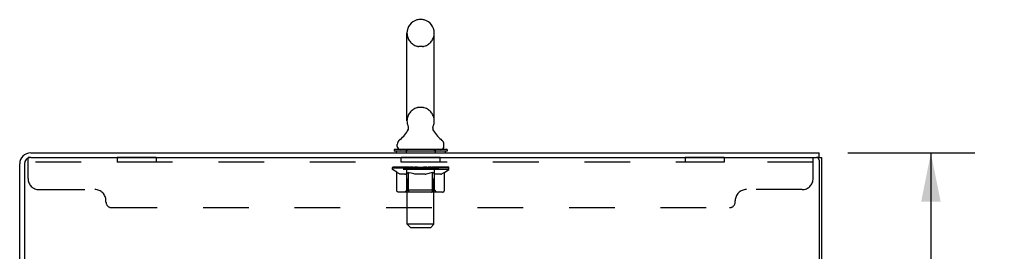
# Model space of a CAD drawing. Header units: inches. Extents: x 0 to 187, y 0 to 121.
# Tile 43 of 44: x 108.5 to 130.6, y 79.44 to 84.65. Entities that reach past the tile are written whole.
import ezdxf

# ---------------------------------------------------------------- set-up
doc = ezdxf.new("R2010")
doc.units = ezdxf.units.IN
doc.header["$LTSCALE"] = 10.270299
doc.header["$MEASUREMENT"] = 0
doc.linetypes.add('HIDDEN', pattern=[0.2, 0.1, -0.1])
doc.layers.get('0').update_dxf_attribs({"linetype": 'CONTINUOUS'})
for name, color, linetype in [('02___PRT_ALL_AXES', 7, 'CONTINUOUS'), ('DEFAULT_2', 8, 'HIDDEN'), ('DIMENSIONS', 7, 'CONTINUOUS')]:
    doc.layers.add(name, color=color, linetype=linetype)
doc.styles.get("Standard").update_dxf_attribs({"font": 'txt', "width": 0.8})
doc.dimstyles.new('DIMSTYLE_1', dxfattribs={"dimtxt": 0.823821, "dimasz": 1.098428, "dimexe": 0.09, "dimexo": 0.07, "dimgap": 0.0375, "dimtad": 0, "dimtih": 1, "dimtoh": 1, "dimzin": 4, "dimdsep": 46, "dimtxsty": 'Standard', "dimblk": '_FILLED', "dimblk1": '_FILLED', "dimblk2": '_FILLED', "dimcen": 0.09, "dimadec": 0, "dimazin": 0, "dimtfac": 1, "dimtofl": 0, "dimtmove": 0, "dimatfit": 3, "dimldrblk": '_FILLED', "dimfxl": 0, "dimtolj": 1, "dimtzin": 4, "dimarcsym": 0})

# ---------------------------------------------------------------- blocks, each defined once
blk = doc.blocks.new('_FILLED')
at = {"color": 0, "linetype": 'ByBlock'}
blk.add_solid([(0, 0), (-1, 0.2), (-1, -0.2)], dxfattribs=at)
blk = doc.blocks.new('*D5')
at = {"layer": 'DIMENSIONS', "color": 2, "linetype": 'Continuous'}
for p, q in [((127.088, 81.652), (129.941, 81.652)), ((128.952, 81.652), (128.952, 46.476)), ((128.952, 9.652), (128.952, 44.828)), ((127.088, 9.652), (129.941, 9.652))]:
    blk.add_line(p, q, dxfattribs=at)
at = {"layer": 'DIMENSIONS', "color": 2, "linetype": 'Continuous', "xscale": 1.0984277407, "yscale": 1.0984277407, "zscale": 1.0984277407}
for p, rotation in [((128.952, 81.652), 90), ((128.952, 9.652), 270)]:
    blk.add_blockref('_FILLED', p, dxfattribs=dict(at, rotation=rotation))
at = {"layer": 'DIMENSIONS', "color": 2, "linetype": 'Continuous', "insert": (128.952, 46.064), "char_height": 0.8238, "width": 3.29528, "attachment_point": 2, "line_spacing_factor": 0.9}
blk.add_mtext('72.00', dxfattribs=at)

msp = doc.modelspace()

# ---------------------------------------------------------------- linework, layer by layer
at = {"color": 7, "linetype": 'Continuous'}
for p, q in [((117.54, 84.646), (117.453, 84.646)), ((117.191, 82.371), (117.191, 84.346)), ((117.803, 82.371), (117.803, 84.346)), ((117.205, 82.152), (117.203, 82.147)), ((116.974, 81.799), (116.974, 81.839)), ((118.02, 81.799), (118.02, 81.839)), ((116.902, 81.73), (116.902, 81.688)), ((118.092, 81.73), (116.902, 81.73)), ((118.092, 81.688), (116.902, 81.688)), ((116.947, 81.688), (116.947, 81.652)), ((118.047, 81.688), (118.047, 81.652)), ((118.092, 81.73), (118.092, 81.688)), ((126.445, 81.548), (126.445, 81.652)), ((126.444, 81.548), (126.391, 81.548)), ((126.445, 81.548), (126.497, 81.548))]:
    msp.add_line(p, q, dxfattribs=at)
at = {"color": 3, "linetype": 'Continuous'}
for p, q in [((108.743, 81.652), (126.445, 81.652)), ((108.497, 78.399), (108.497, 81.406)), ((108.601, 81.405), (108.601, 78.4)), ((108.744, 81.548), (126.382, 81.548)), ((126.445, 81.486), (126.445, 9.819)), ((126.497, 81.548), (126.497, 9.756))]:
    msp.add_line(p, q, dxfattribs=at)
at = {"color": 7, "linetype": 'Continuous'}
for points in [[(117.21, 82.264), (117.211, 82.26), (117.213, 82.255), (117.214, 82.25), (117.216, 82.245), (117.217, 82.24), (117.217, 82.235), (117.218, 82.23), (117.219, 82.225), (117.219, 82.22), (117.219, 82.215), (117.219, 82.21), (117.219, 82.205), (117.218, 82.2), (117.218, 82.195), (117.217, 82.19), (117.216, 82.185), (117.215, 82.18), (117.214, 82.175), (117.213, 82.17), (117.211, 82.166), (117.209, 82.161), (117.207, 82.156), (117.205, 82.152)], [(117.79, 82.147), (117.788, 82.152), (117.786, 82.156), (117.784, 82.161), (117.782, 82.166), (117.781, 82.17), (117.779, 82.175), (117.778, 82.18), (117.777, 82.185), (117.776, 82.19), (117.775, 82.195), (117.775, 82.2), (117.774, 82.205), (117.774, 82.21), (117.774, 82.215), (117.774, 82.22), (117.775, 82.225), (117.775, 82.23), (117.776, 82.235), (117.777, 82.24), (117.778, 82.245), (117.779, 82.25), (117.78, 82.255), (117.782, 82.26), (117.783, 82.264)]]:
    msp.add_lwpolyline(points, dxfattribs=at)
for centre, radius, start, end in [((117.497, 84.346), 0.306, 105.6303, 180), ((117.453, 84.502), 0.144, 90, 105.6303), ((117.54, 84.502), 0.144, 74.3697, 90), ((117.497, 84.346), 0.306, 0, 74.3697), ((117.497, 82.371), 0.306, 180, 200.4871), ((117.497, 82.371), 0.306, 339.5129, 360), ((116.738, 82.387), 0.523, 304.6624, 336.9318), ((118.255, 82.387), 0.523, 203.0682, 235.3376), ((117.117, 81.839), 0.144, 124.6626, 180), ((117.043, 81.799), 0.069, 180, 270), ((117.951, 81.799), 0.069, 270, 360), ((117.876, 81.839), 0.144, 0, 55.3374)]:
    msp.add_arc(centre, radius, start, end, dxfattribs=at)
at = {"color": 3, "linetype": 'Continuous'}
for centre, radius, start, end in [((108.743, 81.406), 0.246, 90, 180), ((108.744, 81.405), 0.143, 90, 180), ((126.382, 81.486), 0.0625, 0, 90)]:
    msp.add_arc(centre, radius, start, end, dxfattribs=at)
at = {"layer": '02___PRT_ALL_AXES', "color": 8, "linetype": 'HIDDEN'}
for p, q in [((110.684, 81.548), (110.684, 81.444)), ((111.559, 81.548), (110.684, 81.548)), ((111.559, 81.444), (110.684, 81.444)), ((111.559, 81.548), (111.559, 81.444)), ((117.059, 81.444), (117.059, 81.548)), ((117.934, 81.548), (117.059, 81.548)), ((117.934, 81.444), (117.059, 81.444)), ((117.934, 81.444), (117.934, 81.548)), ((123.434, 81.548), (123.434, 81.444)), ((124.309, 81.548), (123.434, 81.548)), ((124.309, 81.444), (123.434, 81.444)), ((124.309, 81.548), (124.309, 81.444))]:
    msp.add_line(p, q, dxfattribs=at)
at = {"layer": 'DEFAULT_2', "color": 8, "linetype": 'HIDDEN'}
for p, q in [((117.54, 84.046), (117.453, 84.046)), ((117.54, 82.671), (117.453, 82.671)), ((117.172, 81.73), (117.172, 81.652)), ((117.197, 80.049), (117.197, 81.696)), ((117.797, 80.049), (117.797, 81.696)), ((117.822, 81.73), (117.822, 81.652)), ((108.684, 81.078), (108.684, 81.548)), ((108.744, 81.548), (108.684, 81.548)), ((126.309, 81.444), (108.684, 81.444)), ((126.309, 81.078), (126.309, 81.548)), ((116.863, 81.283), (116.863, 81.324)), ((116.863, 81.323), (117.17, 81.323)), ((116.96, 81.216), (116.863, 81.283)), ((118.13, 81.283), (116.863, 81.283)), ((116.864, 81.323), (116.864, 81.328)), ((116.985, 81.327), (116.864, 81.328)), ((116.873, 81.324), (116.873, 81.33)), ((116.882, 81.32), (116.882, 81.324)), ((116.882, 81.32), (118.112, 81.32)), ((116.89, 81.32), (116.89, 81.324)), ((116.891, 81.32), (116.891, 81.324)), ((116.902, 81.324), (116.902, 81.33)), ((116.918, 81.32), (116.918, 81.324)), ((116.92, 81.32), (116.92, 81.324)), ((116.948, 81.324), (116.948, 81.33)), ((116.96, 80.809), (116.96, 81.216)), ((116.96, 81.216), (116.975, 81.206)), ((116.963, 81.32), (116.963, 81.324)), ((116.965, 81.32), (116.965, 81.324)), ((116.99, 81.197), (116.975, 81.206)), ((116.985, 81.323), (116.985, 81.327)), ((117.004, 81.189), (116.99, 81.197)), ((117.019, 81.182), (117.004, 81.189)), ((117.011, 81.324), (117.011, 81.33)), ((117.013, 81.32), (117.013, 81.323)), ((117.014, 81.32), (117.014, 81.323)), ((117.017, 81.32), (117.017, 81.323)), ((117.033, 81.176), (117.019, 81.182)), ((117.024, 81.32), (117.024, 81.324)), ((117.024, 81.32), (117.024, 81.323)), ((117.027, 81.32), (117.027, 81.324)), ((117.031, 81.32), (117.031, 81.324)), ((117.047, 81.172), (117.033, 81.177)), ((117.035, 81.32), (117.035, 81.323)), ((117.141, 81.172), (117.047, 81.172)), ((117.049, 81.32), (117.049, 81.323)), ((117.067, 81.32), (117.067, 81.323)), ((117.068, 81.32), (117.068, 81.326)), ((117.088, 81.32), (117.088, 81.323)), ((117.088, 81.32), (117.088, 81.323)), ((117.09, 81.324), (117.09, 81.33)), ((117.099, 81.32), (117.099, 81.324)), ((117.103, 81.32), (117.103, 81.324)), ((117.113, 81.32), (117.113, 81.323)), ((117.124, 81.32), (117.124, 81.327)), ((117.139, 81.32), (117.139, 81.323)), ((117.141, 81.172), (117.155, 81.176)), ((117.142, 81.32), (117.142, 81.323)), ((117.17, 81.182), (117.155, 81.176)), ((117.17, 81.32), (117.17, 81.323)), ((117.184, 81.189), (117.17, 81.182)), ((117.237, 81.323), (117.175, 81.323)), ((117.18, 81.324), (117.18, 81.33)), ((117.184, 80.812), (117.184, 81.28)), ((117.198, 81.197), (117.184, 81.189)), ((117.187, 81.32), (117.187, 81.324)), ((117.191, 81.32), (117.191, 81.324)), ((117.197, 81.32), (117.197, 81.329)), ((117.213, 81.205), (117.198, 81.196)), ((117.202, 81.32), (117.202, 81.323)), ((117.213, 81.32), (117.213, 81.323)), ((117.228, 81.215), (117.213, 81.205)), ((117.228, 80.809), (117.228, 81.215)), ((117.228, 81.215), (117.257, 81.205)), ((117.237, 81.32), (117.237, 81.323)), ((117.312, 81.323), (117.252, 81.323)), ((117.286, 81.197), (117.257, 81.205)), ((117.273, 81.32), (117.273, 81.323)), ((117.28, 81.324), (117.28, 81.33)), ((117.284, 81.32), (117.284, 81.324)), ((117.314, 81.189), (117.285, 81.197)), ((117.286, 81.32), (117.286, 81.33)), ((117.289, 81.32), (117.289, 81.324)), ((117.296, 81.32), (117.296, 81.324)), ((117.312, 81.32), (117.312, 81.323)), ((117.342, 81.182), (117.314, 81.189)), ((117.392, 81.323), (117.338, 81.323)), ((117.37, 81.177), (117.342, 81.182)), ((117.351, 81.32), (117.351, 81.323)), ((117.398, 81.172), (117.37, 81.177)), ((117.382, 81.323), (117.497, 81.33)), ((117.387, 81.324), (117.387, 81.33)), ((117.387, 81.324), (117.387, 81.33)), ((117.387, 81.33), (117.387, 81.33)), ((117.387, 81.32), (117.387, 81.324)), ((117.391, 81.32), (117.391, 81.324)), ((117.392, 81.32), (117.392, 81.324)), ((117.392, 81.32), (117.392, 81.323)), ((117.596, 81.172), (117.398, 81.172)), ((117.476, 81.323), (117.428, 81.323)), ((117.433, 81.32), (117.433, 81.323)), ((117.476, 81.32), (117.476, 81.323)), ((117.494, 81.324), (117.494, 81.324)), ((117.494, 81.32), (117.494, 81.324)), ((117.494, 81.32), (117.494, 81.324)), ((117.497, 81.324), (117.497, 81.33)), ((117.497, 81.33), (117.611, 81.323)), ((117.499, 81.32), (117.499, 81.324)), ((117.499, 81.32), (117.499, 81.324)), ((117.499, 81.324), (117.499, 81.324)), ((117.517, 81.32), (117.517, 81.323)), ((117.517, 81.323), (117.566, 81.323)), ((117.56, 81.32), (117.56, 81.323)), ((117.596, 81.172), (117.623, 81.177)), ((117.601, 81.32), (117.601, 81.324)), ((117.601, 81.32), (117.601, 81.323)), ((117.601, 81.323), (117.656, 81.323)), ((117.602, 81.32), (117.602, 81.324)), ((117.606, 81.324), (117.606, 81.33)), ((117.606, 81.33), (117.607, 81.33)), ((117.606, 81.32), (117.606, 81.324)), ((117.607, 81.324), (117.607, 81.33)), ((117.651, 81.182), (117.623, 81.176)), ((117.642, 81.32), (117.642, 81.323)), ((117.678, 81.189), (117.65, 81.182)), ((117.706, 81.196), (117.678, 81.189)), ((117.682, 81.32), (117.682, 81.323)), ((117.682, 81.323), (117.741, 81.323)), ((117.697, 81.32), (117.697, 81.324)), ((117.704, 81.32), (117.704, 81.324)), ((117.734, 81.205), (117.706, 81.196)), ((117.707, 81.32), (117.707, 81.33)), ((117.709, 81.32), (117.709, 81.324)), ((117.713, 81.324), (117.713, 81.33)), ((117.72, 81.32), (117.72, 81.323)), ((117.763, 81.214), (117.734, 81.205)), ((117.757, 81.32), (117.757, 81.323)), ((117.757, 81.323), (117.818, 81.323)), ((117.763, 80.809), (117.763, 81.214)), ((117.763, 81.214), (117.777, 81.205)), ((117.791, 81.196), (117.777, 81.205)), ((117.781, 81.32), (117.781, 81.323)), ((117.805, 81.189), (117.791, 81.196)), ((117.792, 81.32), (117.792, 81.323)), ((117.796, 81.32), (117.796, 81.329)), ((117.802, 81.32), (117.802, 81.324)), ((117.818, 81.182), (117.804, 81.189)), ((117.806, 81.32), (117.806, 81.324)), ((117.809, 80.812), (117.809, 81.28)), ((117.813, 81.324), (117.813, 81.33)), ((117.832, 81.177), (117.818, 81.182)), ((117.823, 81.32), (117.823, 81.323)), ((117.824, 81.323), (118.025, 81.323)), ((117.845, 81.172), (117.832, 81.177)), ((117.949, 81.172), (117.845, 81.172)), ((117.851, 81.32), (117.851, 81.323)), ((117.854, 81.32), (117.854, 81.323)), ((117.869, 81.32), (117.869, 81.327)), ((117.881, 81.32), (117.881, 81.323)), ((117.89, 81.32), (117.89, 81.324)), ((117.894, 81.32), (117.894, 81.324)), ((117.904, 81.324), (117.904, 81.33)), ((117.905, 81.32), (117.905, 81.323)), ((117.905, 81.32), (117.905, 81.323)), ((117.925, 81.32), (117.925, 81.326)), ((117.926, 81.32), (117.926, 81.323)), ((117.944, 81.32), (117.944, 81.323)), ((117.949, 81.172), (117.962, 81.177)), ((117.958, 81.32), (117.958, 81.323)), ((117.976, 81.182), (117.962, 81.177)), ((117.963, 81.32), (117.963, 81.324)), ((117.966, 81.32), (117.966, 81.324)), ((117.969, 81.32), (117.969, 81.324)), ((117.969, 81.32), (117.969, 81.323)), ((117.989, 81.189), (117.976, 81.182)), ((117.977, 81.32), (117.977, 81.323)), ((117.98, 81.32), (117.98, 81.323)), ((117.98, 81.32), (117.98, 81.323)), ((117.982, 81.324), (117.982, 81.33)), ((118.003, 81.196), (117.989, 81.189)), ((118.017, 81.205), (118.003, 81.196)), ((118.031, 81.214), (118.017, 81.205)), ((118.028, 81.32), (118.028, 81.324)), ((118.031, 81.32), (118.031, 81.324)), ((118.031, 81.214), (118.13, 81.283)), ((118.031, 80.809), (118.031, 81.214)), ((118.045, 81.324), (118.045, 81.33)), ((118.074, 81.32), (118.074, 81.324)), ((118.075, 81.32), (118.075, 81.324)), ((118.092, 81.324), (118.092, 81.33)), ((118.102, 81.32), (118.102, 81.324)), ((118.103, 81.32), (118.103, 81.324)), ((118.112, 81.32), (118.112, 81.324)), ((118.12, 81.324), (118.12, 81.33)), ((118.13, 81.283), (118.13, 81.33)), ((108.934, 80.828), (110.184, 80.828)), ((117.988, 80.772), (117.003, 80.772)), ((117.184, 80.812), (117.144, 80.772)), ((117.809, 80.812), (117.184, 80.812)), ((117.742, 80.772), (117.744, 80.772)), ((117.749, 80.774), (117.752, 80.776)), ((117.752, 80.776), (117.754, 80.779)), ((117.809, 80.812), (117.849, 80.772)), ((126.059, 80.828), (124.809, 80.828)), ((110.434, 80.548), (110.434, 80.578)), ((124.559, 80.548), (124.559, 80.578)), ((110.559, 80.423), (124.434, 80.423)), ((117.266, 79.98), (117.197, 80.049)), ((117.797, 80.049), (117.197, 80.049)), ((117.728, 79.98), (117.797, 80.049)), ((117.266, 79.98), (117.728, 79.98))]:
    msp.add_line(p, q, dxfattribs=at)
for points in [[(117.003, 80.772), (116.998, 80.772), (116.993, 80.773), (116.988, 80.774), (116.983, 80.776), (116.978, 80.779), (116.974, 80.782), (116.97, 80.785), (116.967, 80.789), (116.964, 80.794), (116.962, 80.799), (116.961, 80.804), (116.96, 80.809)], [(117.249, 80.772), (117.247, 80.772), (117.244, 80.773), (117.242, 80.774), (117.239, 80.776), (117.237, 80.779), (117.235, 80.782), (117.233, 80.785), (117.231, 80.789), (117.23, 80.794), (117.229, 80.799), (117.228, 80.804), (117.228, 80.809)], [(117.744, 80.772), (117.747, 80.773), (117.749, 80.774)], [(117.754, 80.779), (117.756, 80.782), (117.758, 80.785), (117.76, 80.789), (117.761, 80.794)], [(117.756, 80.782), (117.758, 80.785), (117.76, 80.789)], [(117.761, 80.794), (117.762, 80.799), (117.763, 80.804), (117.763, 80.809)], [(117.762, 80.799), (117.763, 80.804), (117.763, 80.809)], [(117.988, 80.772), (117.993, 80.772), (117.998, 80.773), (118.003, 80.774), (118.008, 80.776), (118.013, 80.779), (118.017, 80.782), (118.021, 80.785), (118.024, 80.789), (118.027, 80.794), (118.029, 80.799), (118.03, 80.804), (118.031, 80.809)]]:
    msp.add_lwpolyline(points, dxfattribs=at)
for centre, radius, start, end in [((117.497, 84.346), 0.306, 180, 254.3697), ((117.497, 84.346), 0.306, 285.6303, 360), ((117.453, 84.189), 0.144, 254.3697, 270), ((117.54, 84.189), 0.144, 270, 285.6303), ((117.453, 82.527), 0.144, 90, 105.6303), ((117.54, 82.527), 0.144, 74.3697, 90), ((117.497, 82.371), 0.306, 105.6303, 180), ((117.497, 82.371), 0.306, 0, 74.3697), ((117.162, 81.696), 0.0345, 0, 90), ((117.831, 81.696), 0.0345, 90, 180), ((117.144, 81.28), 0.0398, 0, 90), ((117.849, 81.28), 0.0398, 90, 180), ((108.934, 81.078), 0.25, 180, 270), ((126.059, 81.078), 0.25, 270, 360), ((110.184, 80.578), 0.25, 0, 90), ((124.809, 80.578), 0.25, 90, 180), ((110.559, 80.548), 0.125, 180, 270), ((124.434, 80.548), 0.125, 270, 360)]:
    msp.add_arc(centre, radius, start, end, dxfattribs=at)
for centre, major_axis, ratio, start_param, end_param in [((117.497, 81.33), (0.633, 0.007), 0.05963, 9.249616, 9.431313), ((117.497, 81.33), (0.633, 0), 0.060556, -3.083241, -2.96706), ((116.819, 81.318), (0.198, 0.002), 0.05963, 0.25549, 1.295341), ((117.497, 81.33), (0.633, 0.013), 0.05688, 2.791345, 2.965878), ((116.888, 81.318), (0.198, -0.002), 0.05963, 0.605815, 1.645666), ((117.497, 81.33), (0.633, -0.007), 0.05963, -2.96643, -2.791898), ((116.819, 81.312), (0.198, 0.004), 0.05688, 1.20151, 1.294789), ((116.888, 81.312), (0.198, 0), 0.060556, 1.551758, 1.645036), ((116.843, 81.312), (0.198, 0.002), 0.05963, 1.170259, 1.376596), ((116.889, 81.314), (0.164, 0.002), 0.05963, 1.065228, 1.614276), ((116.869, 81.314), (0.164, 0.003), 0.05688, 0.890143, 1.43919), ((116.927, 81.314), (0.164, 0), 0.060556, 1.240391, 1.789438), ((116.815, 81.318), (0.198, 0.004), 0.05688, 0.080405, 1.120256), ((117.497, 81.33), (0.633, 0.019), 0.052395, 2.616403, 2.790936), ((116.95, 81.318), (0.198, -0.004), 0.05688, 0.7809, 1.820751), ((117.497, 81.33), (0.633, -0.013), 0.05688, -2.791345, -2.616812), ((116.815, 81.312), (0.198, 0.006), 0.052395, 1.026568, 1.119847), ((116.95, 81.312), (0.198, -0.002), 0.05963, 1.72692, 1.820198), ((116.868, 81.314), (0.164, 0.005), 0.052395, 0.715201, 1.264248), ((116.983, 81.314), (0.164, -0.002), 0.05963, 1.415553, 1.9646), ((117.497, 81.33), (0.633, 0.025), 0.046319, 2.441654, 2.616187), ((117.03, 81.318), (0.198, -0.006), 0.052395, 0.955842, 1.995693), ((116.832, 81.318), (0.198, 0.006), 0.052395, -0.094537, 0.945314), ((117.497, 81.33), (0.633, -0.019), 0.052395, -2.616403, -2.44187), ((116.832, 81.312), (0.198, 0.008), 0.046319, 0.851819, 0.945098), ((117.03, 81.312), (0.198, -0.004), 0.05688, 1.902006, 1.995284), ((116.887, 81.314), (0.164, 0.006), 0.046319, 0.540452, 1.089499), ((117.054, 81.314), (0.164, -0.003), 0.05688, 1.590638, 2.139686), ((116.843, 81.318), (0.198, 0), 0.060556, 0.430652, 0.777569), ((117.497, 81.33), (0.633, 0.029), 0.038841, 2.267123, 2.441656), ((117.123, 81.318), (0.198, -0.008), 0.046319, 1.130591, 2.170442), ((116.87, 81.318), (0.198, 0.008), 0.046319, -0.269286, 0.770565), ((117.497, 81.33), (0.633, -0.025), 0.046319, -2.441654, -2.267121), ((116.87, 81.312), (0.198, 0.009), 0.038841, 0.677289, 0.770567), ((117.123, 81.312), (0.198, -0.006), 0.052395, 2.076947, 2.170226), ((116.924, 81.314), (0.164, 0.008), 0.038841, 0.365921, 0.914969), ((117.138, 81.314), (0.164, -0.005), 0.052395, 1.76558, 2.314627), ((117.497, 81.33), (0.633, 0.033), 0.030195, 2.09281, 2.267343), ((117.228, 81.318), (0.198, -0.009), 0.038841, 1.305122, 2.344973), ((116.926, 81.318), (0.198, 0.009), 0.038841, -0.443817, 0.596034), ((117.497, 81.33), (0.633, -0.029), 0.038841, -2.267123, -2.092591), ((116.926, 81.312), (0.198, 0.01), 0.030195, 0.502975, 0.596254), ((117.228, 81.312), (0.198, -0.008), 0.046319, 2.251696, 2.344975), ((116.978, 81.314), (0.164, 0.009), 0.030195, 0.191608, 0.740655), ((117.234, 81.314), (0.164, -0.006), 0.046319, 1.940329, 2.489376), ((116.999, 81.318), (0.198, 0.01), 0.030195, -0.61813, 0.421721), ((117.497, 81.33), (0.633, 0.036), 0.020645, 1.918687, 2.09322), ((117.341, 81.318), (0.198, -0.01), 0.030195, 1.479435, 2.519286), ((117.497, 81.33), (0.633, -0.033), 0.030195, -2.09281, -1.918277), ((116.999, 81.312), (0.198, 0.011), 0.020645, 0.328852, 0.422131), ((117.341, 81.312), (0.198, -0.009), 0.038841, 2.426227, 2.519505), ((117.048, 81.314), (0.164, 0.009), 0.020645, 0.017485, 0.566532), ((117.337, 81.314), (0.164, -0.008), 0.038841, 2.11486, 2.663907), ((117.088, 81.318), (0.198, 0.011), 0.020645, -0.792253, 0.247598), ((117.497, 81.33), (0.633, 0.038), 0.010478, 1.744704, 1.919237), ((117.458, 81.318), (0.198, -0.011), 0.020645, 1.653558, 2.693409), ((117.497, 81.33), (0.633, -0.036), 0.020645, -1.918687, -1.744154), ((117.088, 81.312), (0.198, 0.012), 0.010478, 0.154869, 0.248148), ((117.458, 81.312), (0.198, -0.01), 0.030195, 2.60054, 2.693819), ((117.132, 81.314), (0.164, 0.01), 0.010478, 6.126688, 6.675735), ((117.446, 81.314), (0.164, -0.009), 0.030195, 2.289173, 2.83822), ((117.189, 81.318), (0.198, 0.012), 0.010478, -0.966236, -0.000846), ((117.577, 81.318), (0.198, -0.012), 0.010478, 1.827541, 2.867392), ((117.497, 81.33), (0.633, -0.038), 0.010478, -1.744704, -1.570171), ((117.577, 81.312), (0.198, -0.011), 0.020645, 2.774664, 2.867942), ((117.555, 81.314), (0.164, -0.009), 0.020645, 2.463296, 3.012344), ((117.416, 81.318), (0.198, 0.012), 0.010478, 0.274201, 1.314052), ((117.33, 81.314), (0.164, 0.01), 0.010478, -0.000483, 0.504314), ((117.299, 81.312), (0.198, 0.012), 0.010478, 0.099668, 0.192946), ((117.497, 81.33), (0.633, 0.038), 0.010478, -1.571421, -1.396888), ((117.694, 81.312), (0.198, -0.012), 0.010478, 2.948646, 3.041925), ((117.663, 81.314), (0.164, -0.01), 0.010478, 2.637279, 3.142076), ((117.535, 81.318), (0.198, 0.011), 0.020645, 0.448184, 1.488034), ((117.438, 81.314), (0.164, 0.009), 0.020645, 0.129249, 0.678296), ((117.416, 81.312), (0.198, 0.011), 0.020645, 0.273651, 0.366929), ((117.804, 81.318), (0.198, -0.012), 0.010478, -3.140747, -2.175357), ((117.497, 81.33), (0.633, 0.036), 0.020645, -1.397439, -1.222906), ((117.497, 81.33), (0.633, -0.038), 0.010478, 1.222355, 1.396888), ((117.652, 81.318), (0.198, 0.01), 0.030195, 0.622307, 1.662158), ((117.548, 81.314), (0.164, 0.009), 0.030195, 0.303372, 0.852419), ((117.861, 81.314), (0.164, -0.01), 0.010478, 2.749043, 3.29809), ((117.905, 81.318), (0.198, -0.011), 0.020645, 2.893995, 3.933846), ((117.535, 81.312), (0.198, 0.01), 0.030195, 0.447774, 0.541052), ((117.905, 81.312), (0.198, -0.012), 0.010478, 2.893445, 2.986723), ((117.497, 81.33), (0.633, 0.033), 0.030195, -1.223315, -1.048783), ((117.497, 81.33), (0.633, -0.036), 0.020645, 1.048373, 1.222906), ((117.765, 81.318), (0.198, 0.009), 0.038841, 0.79662, 1.836471), ((117.656, 81.314), (0.164, 0.008), 0.038841, 0.477686, 1.026733), ((117.945, 81.314), (0.164, -0.009), 0.020645, 2.57506, 3.124108), ((117.994, 81.318), (0.198, -0.01), 0.030195, 2.719872, 3.759723), ((117.87, 81.318), (0.198, 0.008), 0.046319, 0.971151, 2.011002), ((117.652, 81.312), (0.198, 0.009), 0.038841, 0.622087, 0.715366), ((117.994, 81.312), (0.198, -0.011), 0.020645, 2.719462, 2.812741), ((117.497, 81.33), (0.633, 0.029), 0.038841, -1.049002, -0.874469), ((117.497, 81.33), (0.633, -0.033), 0.030195, 0.87425, 1.048783), ((117.759, 81.314), (0.164, 0.006), 0.046319, 0.652216, 1.201263), ((117.964, 81.318), (0.198, 0.006), 0.052395, 1.1459, 2.185751), ((118.015, 81.314), (0.164, -0.009), 0.030195, 2.400937, 2.949985), ((118.067, 81.318), (0.198, -0.009), 0.038841, 2.545558, 3.585409), ((117.855, 81.314), (0.164, 0.005), 0.052395, 0.826965, 1.376012), ((117.765, 81.312), (0.198, 0.008), 0.046319, 0.796618, 0.889896), ((118.067, 81.312), (0.198, -0.01), 0.030195, 2.545339, 2.638617), ((118.043, 81.318), (0.198, 0.004), 0.05688, 1.320842, 2.360692), ((117.497, 81.33), (0.633, 0.025), 0.046319, -0.874471, -0.699939), ((117.497, 81.33), (0.633, -0.029), 0.038841, 0.699936, 0.874469), ((118.124, 81.318), (0.198, -0.008), 0.046319, 2.371028, 3.410879), ((118.069, 81.314), (0.164, -0.008), 0.038841, 2.226624, 2.775671), ((118.106, 81.318), (0.198, 0.002), 0.05963, 1.495927, 2.535778), ((117.939, 81.314), (0.164, 0.003), 0.05688, 1.001907, 1.550954), ((118.161, 81.318), (0.198, -0.006), 0.052395, 2.196279, 3.23613), ((117.87, 81.312), (0.198, 0.006), 0.052395, 0.971367, 1.064645), ((118.106, 81.314), (0.164, -0.006), 0.046319, 2.052093, 2.601141), ((118.124, 81.312), (0.198, -0.009), 0.038841, 2.371026, 2.464304), ((118.15, 81.318), (0.198, 0), 0.060556, 1.671089, 2.71094), ((118.178, 81.318), (0.198, -0.004), 0.05688, 2.021337, 3.061188), ((117.497, 81.33), (0.633, 0.019), 0.052395, -0.699723, -0.52519), ((117.497, 81.33), (0.633, -0.025), 0.046319, 0.525406, 0.699939), ((118.174, 81.318), (0.198, -0.002), 0.05963, 1.846251, 2.886102), ((118.011, 81.314), (0.164, 0.002), 0.05963, 1.176993, 1.72604), ((118.125, 81.314), (0.164, -0.005), 0.052395, 1.877344, 2.426392), ((118.066, 81.314), (0.164, 0), 0.060556, 1.352155, 1.901202), ((118.124, 81.314), (0.164, -0.003), 0.05688, 1.702402, 2.25145), ((118.104, 81.314), (0.164, -0.002), 0.05963, 1.527317, 2.076364), ((117.964, 81.312), (0.198, 0.004), 0.05688, 1.146309, 1.239587), ((118.161, 81.312), (0.198, -0.008), 0.046319, 2.196495, 2.289773), ((117.497, 81.33), (0.633, 0.013), 0.05688, -0.524781, -0.350248), ((117.497, 81.33), (0.633, -0.019), 0.052395, 0.350657, 0.52519), ((118.043, 81.312), (0.198, 0.002), 0.05963, 1.321394, 1.414673), ((118.178, 81.312), (0.198, -0.006), 0.052395, 2.021746, 2.115024), ((117.497, 81.33), (0.633, 0.007), 0.05963, -0.349695, -0.175162), ((117.497, 81.33), (0.633, -0.013), 0.05688, 0.175715, 0.350248), ((118.106, 81.312), (0.198, 0), 0.060556, 1.496556, 1.589835), ((118.174, 81.312), (0.198, -0.004), 0.05688, 1.846804, 1.940083), ((118.15, 81.312), (0.198, -0.002), 0.05963, 1.671719, 1.764997), ((117.497, 81.33), (0.633, 0), 0.060556, -0.174533, 0), ((117.497, 81.33), (0.633, -0.007), 0.05963, 0.000629, 0.175162)]:
    msp.add_ellipse(centre, major_axis=major_axis, ratio=ratio, start_param=start_param, end_param=end_param, dxfattribs=at)

# ---------------------------------------------------------------- dimensions: what is measured, and where the dimension line sits
at = {"layer": 'DIMENSIONS', "color": 2, "linetype": 'Continuous'}
dim = msp.add_linear_dim(base=(128.952, 81.652), p1=(127.018, 9.652), p2=(127.018, 81.652), angle=90, dimstyle='DIMSTYLE_1', dxfattribs=at)
dim.commit()
dim.dimension.update_dxf_attribs({"geometry": '*D5', "text_midpoint": (128.952, 45.652), "dimtype": 160})

doc.saveas('drawing.dxf')
